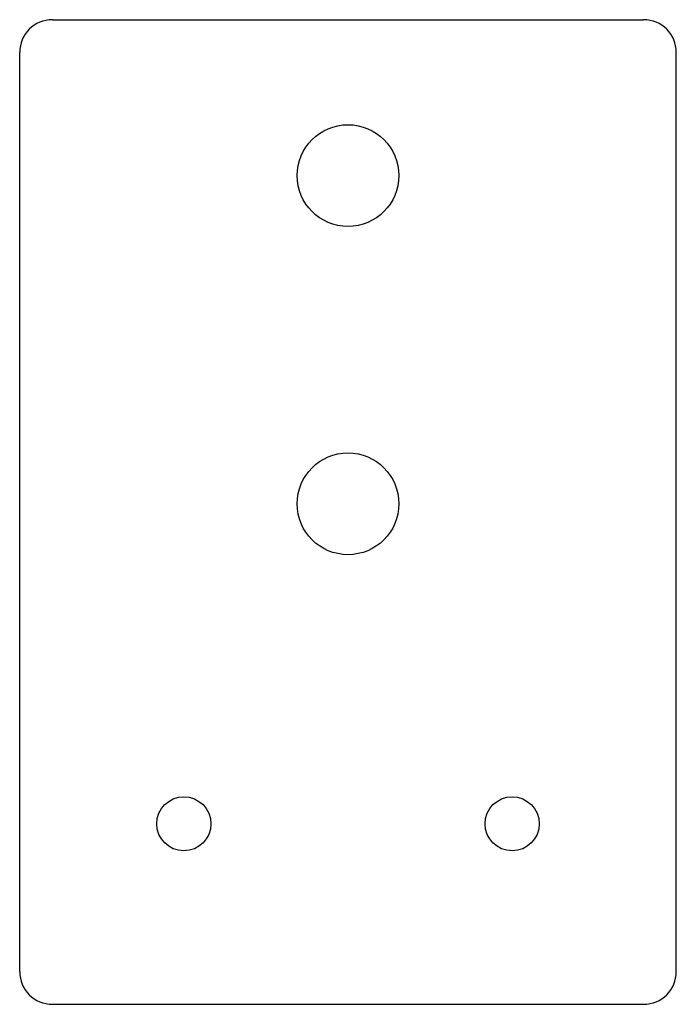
# Model space of a CAD drawing. Header units: millimetres. Extents: x -20 to 20, y 0 to 60.
import ezdxf

# ---------------------------------------------------------------- set-up
doc = ezdxf.new("R2010")
doc.units = ezdxf.units.MM

msp = doc.modelspace()

# ---------------------------------------------------------------- linework, layer by layer
at = {"color": 7, "linetype": 'Continuous', "lineweight": 25}
for p, q in [((-18, 60), (18, 60)), ((-20, 2), (-20, 58)), ((20, 2), (20, 58)), ((-18, 0), (18, 0))]:
    msp.add_line(p, q, dxfattribs=at)
for centre, radius in [((0, 50.5), 3.1), ((0, 30.5), 3.1), ((-10, 11), 1.65), ((10, 11), 1.65)]:
    msp.add_circle(centre, radius, dxfattribs=at)
for centre, start, end in [((-18, 58), 90, 180), ((18, 58), 0, 90), ((-18, 2), 180, 270), ((18, 2), 270, 0)]:
    msp.add_arc(centre, 2, start, end, dxfattribs=at)

doc.saveas('drawing.dxf')
